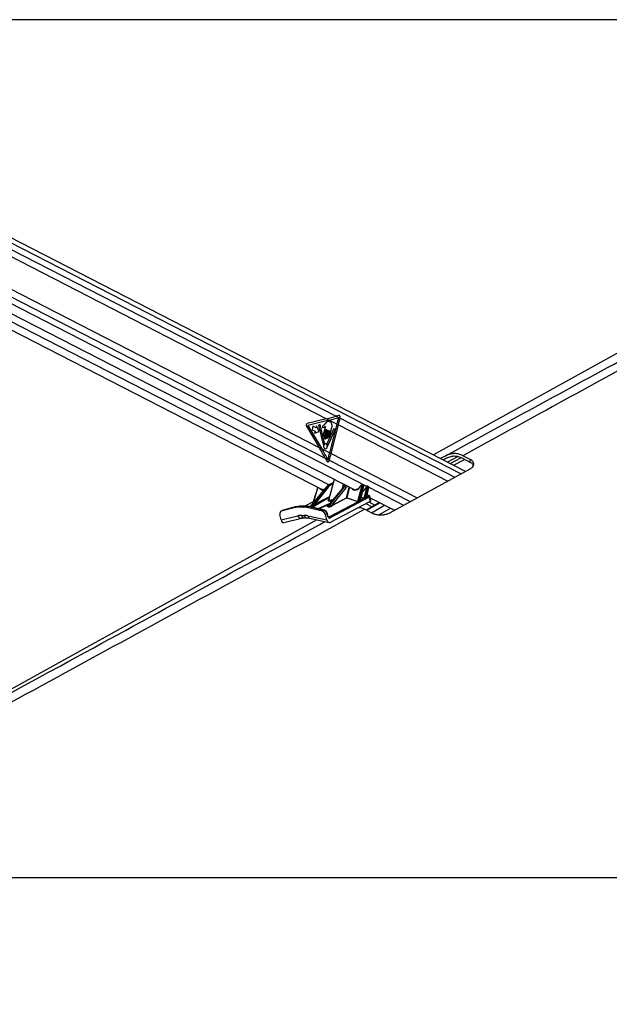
# Model space of a CAD drawing. Header units: millimetres. Extents: x 1591 to 17407, y 888 to 16227.
# Tile 14 of 78: x 4297 to 5238, y 5698 to 7271. Entities that reach past the tile are written whole.
import ezdxf

# ---------------------------------------------------------------- set-up
doc = ezdxf.new("R2010")
doc.units = ezdxf.units.MM
doc.layers.add('COMPONENT_GEOMETRY', color=7, linetype='Continuous')
doc.styles.add('SLDTEXTSTYLE1', font='TXT', dxfattribs={"width": 0.75})
doc.dimstyles.new('SLDDIMSTYLE0', dxfattribs={"dimtxt": 100, "dimasz": 6.604, "dimexe": 0, "dimexo": 0.0625, "dimgap": 25, "dimtad": 0, "dimtih": 1, "dimtoh": 1, "dimdec": 0, "dimlfac": 0.5, "dimrnd": 1e-09, "dimzin": 12, "dimdsep": 46, "dimtxsty": 'SLDTEXTSTYLE1', "dimsah": 1, "dimcen": 0.09, "dimadec": 0, "dimazin": 3, "dimtfac": 1, "dimtdec": 0, "dimtofl": 0, "dimtmove": 0, "dimatfit": 3, "dimfxl": 1, "dimfrac": 2, "dimtolj": 1, "dimtzin": 12, "dimarcsym": 0})

# ---------------------------------------------------------------- blocks, each defined once
blk = doc.blocks.new('_D_4')
at = {"layer": 'COMPONENT_GEOMETRY', "color": 7, "ltscale": 2}
for p, q in [((8881.7, 5900.6), (9410.2, 5900.6)), ((9403.9, 5900.6), (9403.9, 3554.5)), ((9403.9, 1049.7), (9403.9, 3395.8)), ((4503, 1049.7), (9410.2, 1049.7))]:
    blk.add_line(p, q, dxfattribs=at)
for points in [[(9403.9, 5900.6), (9402.8, 5894), (9404.9, 5894)], [(9403.9, 1049.7), (9404.9, 1056.4), (9402.8, 1056.4)]]:
    blk.add_solid(points, dxfattribs=at)
at = {"layer": 'COMPONENT_GEOMETRY', "color": 7, "ltscale": 2, "insert": (9256.1, 3524.7), "char_height": 100, "attachment_point": 1, "style": 'SLDTEXTSTYLE1'}
blk.add_mtext('2425', dxfattribs=at)

msp = doc.modelspace()

# ---------------------------------------------------------------- linework, layer by layer
at = {"color": 7, "linetype": 'Continuous', "lineweight": 25, "ltscale": 2}
for p, q in [((5008.7, 6549.5), (3830.4, 7155)), ((3789.4, 7055.6), (4831.8, 6519.9)), ((5780.6, 7032.9), (4957.5, 6575.7)), ((4055.4, 7009.5), (4786.8, 6633.6)), ((3895.1, 6975.2), (4779.9, 6520.4)), ((4048.7, 6961), (4774.9, 6587.8)), ((4806.5, 6638.7), (4802, 6637.5)), ((4786.8, 6633.6), (4755.8, 6625.7)), ((4791.1, 6631.4), (4757.1, 6622.7)), ((4757.1, 6622.7), (4779.2, 6585.6)), ((4770.7, 6622.2), (4769.9, 6619.1)), ((4774.8, 6613.4), (4770.7, 6622.2)), ((4776.5, 6624.4), (4774, 6623.2)), ((4774, 6623.2), (4781.5, 6592.5)), ((4783.5, 6594.5), (4776.5, 6624.4)), ((4785.1, 6626.3), (4782.3, 6623.3)), ((4786.8, 6633.6), (4791.1, 6631.4)), ((4791.1, 6631.4), (4803.7, 6624.9)), ((4791.9, 6579), (4803.7, 6624.9)), ((4794.1, 6577.9), (4805.9, 6623.8)), ((4802, 6637.5), (4808.3, 6634.3)), ((4803.7, 6624.9), (4805.9, 6623.8)), ((4808.3, 6634.3), (4808.5, 6635.5)), ((4754.7, 6621.7), (4774.9, 6587.8)), ((4765, 6621.6), (4763.6, 6616)), ((4763.6, 6616), (4768.4, 6613.5)), ((4769.9, 6619.1), (4765, 6621.6)), ((4768.4, 6613.5), (4767.6, 6610.4)), ((4767.6, 6610.4), (4774.8, 6613.4)), ((4784.9, 6621.2), (4781.5, 6608)), ((4786.5, 6616.1), (4783.3, 6603.9)), ((4783.8, 6606.8), (4786.2, 6616.2)), ((4785.6, 6602.7), (4788.8, 6614.9)), ((4789, 6614.8), (4786.4, 6604.3)), ((4798.2, 6618), (4787.1, 6593.7)), ((4788.4, 6603.3), (4791.2, 6614.6)), ((4788.8, 6590.2), (4800.5, 6615.9)), ((4791.5, 6614.4), (4789.4, 6606.2)), ((4791.4, 6605.2), (4795.2, 6619.8)), ((4800.5, 6615.9), (4798.2, 6618)), ((4774.9, 6587.8), (4779.2, 6585.6)), ((4779.2, 6585.6), (4791.9, 6579)), ((4791.9, 6579), (4794.1, 6577.9)), ((4784.7, 6570.7), (4787.7, 6565.4)), ((4784.7, 6570.7), (4791.1, 6567.4)), ((4790.7, 6566.2), (4791.1, 6567.4)), ((4977.1, 6574.5), (4968.5, 6570.1)), ((4978, 6570.4), (4972.9, 6567.8)), ((4995.9, 6572.9), (4980, 6564.2)), ((5016, 6563.9), (5003.3, 6570.4)), ((5016, 6568.5), (5004.2, 6574.5)), ((5016, 6563.9), (5016, 6568.5)), ((4887.7, 6483.3), (5016, 6553.5)), ((4799, 6536.7), (4790.3, 6505)), ((4797.6, 6531.5), (4791.4, 6528.5)), ((4791.9, 6528.6), (4792.6, 6528.6)), ((4812.3, 6522.4), (4813.9, 6529.1)), ((4816.1, 6526.4), (4814.9, 6528.6)), ((4843.8, 6528.2), (4843.2, 6528.2)), ((4845.4, 6527.6), (4844.4, 6528.1)), ((4786.6, 6524.6), (4760.1, 6492.9)), ((4763.2, 6493.7), (4788.1, 6524.8)), ((4772.6, 6524.2), (4765.3, 6500.9)), ((4789.2, 6524.1), (4766.8, 6496)), ((4788.1, 6524.8), (4787.2, 6524.8)), ((4814.5, 6524.8), (4788.5, 6493.7)), ((4814.2, 6524.7), (4788.8, 6494.2)), ((4789.7, 6492.7), (4815.4, 6524.8)), ((4817.7, 6523.4), (4794.8, 6494.7)), ((4815.4, 6524.8), (4814.5, 6524.8)), ((4836.7, 6501.2), (4843.4, 6527.2)), ((4844.7, 6526.8), (4838, 6500.9)), ((4841, 6502.7), (4845.8, 6526.3)), ((4841.6, 6503.9), (4846.1, 6526)), ((4843.1, 6527.6), (4842.5, 6527.6)), ((4845.8, 6526.3), (4844.7, 6526.8)), ((4846.7, 6506.8), (4851.4, 6524.9)), ((4852.7, 6524.6), (4848.2, 6506.9)), ((4850.5, 6508.3), (4853.7, 6524.1)), ((4851.1, 6525.4), (4850.8, 6525.4)), ((4851, 6509.2), (4854, 6523.8)), ((4851.8, 6526), (4851.5, 6526)), ((4853.3, 6525.4), (4852.3, 6525.9)), ((4853.7, 6524.1), (4852.7, 6524.6)), ((4765.4, 6500.9), (4752.2, 6493.9)), ((4766.8, 6496), (4774.6, 6500.2)), ((4775.1, 6499.7), (4767.3, 6495.5)), ((4790.9, 6476.7), (4836.4, 6501)), ((4854.9, 6508.3), (4792.6, 6475)), ((4793, 6468.1), (4856.7, 6502)), ((4794.8, 6494.7), (4818.5, 6507.4)), ((4819, 6507), (4795.2, 6494.3)), ((4836.4, 6501), (4819, 6507)), ((4819.2, 6507.3), (4836.6, 6501.3)), ((4841.9, 6503.9), (4846.6, 6506.5)), ((4871.3, 6499.6), (4850.3, 6487.7)), ((4853.8, 6511.2), (4851.5, 6511.7)), ((4851.5, 6509.1), (4853.3, 6510)), ((4854, 6500.6), (4864, 6495.5)), ((4856.7, 6502), (4854.9, 6508.3)), ((4857.6, 6503.3), (4855.9, 6509.3)), ((4856.6, 6507.1), (4895.1, 6487.3)), ((4714.1, 6471.8), (4712.3, 6480.6)), ((4716.6, 6487), (4713.9, 6485.7)), ((4736.1, 6491.8), (4714.4, 6485.9)), ((4717.1, 6487.2), (4714.4, 6485.9)), ((4717.3, 6487.3), (4716.7, 6487)), ((4738.8, 6493.1), (4717.1, 6487.2)), ((4717.1, 6487.2), (4717.3, 6487.3)), ((4739, 6493.2), (4717.3, 6487.3)), ((4736.1, 6491.8), (4738.8, 6493.1)), ((4738.8, 6493.1), (4739, 6493.2)), ((4743.9, 6493.8), (4741.2, 6492.4)), ((4750, 6492.4), (4741.2, 6492.4)), ((4752.7, 6493.8), (4743.9, 6493.8)), ((4753.2, 6493.9), (4744.4, 6493.9)), ((4750, 6492.4), (4752.7, 6493.8)), ((4758.2, 6493.1), (4755.5, 6491.8)), ((4780.1, 6485.9), (4755.5, 6491.8)), ((4782.7, 6487.2), (4758.2, 6493.1)), ((4783.4, 6487.3), (4758.8, 6493.2)), ((4780.1, 6485.9), (4782.7, 6487.2)), ((4787.5, 6481.9), (4784.8, 6480.6)), ((4787.3, 6471.8), (4784.8, 6480.6)), ((4788.7, 6477.5), (4787.5, 6481.9)), ((4789.3, 6477.9), (4788, 6482.4)), ((4789.5, 6492.7), (4788.3, 6493.6)), ((4788.5, 6493.7), (4789.7, 6492.7)), ((4847.9, 6489), (4859.4, 6482.9)), ((4771, 6472.2), (3987.6, 6037)), ((4714.1, 6471.8), (4741.1, 6478.6)), ((4718.7, 6467.8), (4746.6, 6474.7)), ((4746.7, 6479.2), (4751, 6479.2)), ((4750.7, 6475.2), (4755.1, 6475.2)), ((4757, 6478.6), (4787.3, 6471.8)), ((4759.7, 6474.7), (4790.9, 6467.8)), ((3770.6, 5900.6), (6310.5, 5900.6))]:
    msp.add_line(p, q, dxfattribs=at)
at = {"color": 8, "linetype": 'Continuous', "lineweight": 25, "ltscale": 2}
for p, q in [((3830.8, 7147.2), (5001.5, 6545.6)), ((3830.8, 7136.6), (4802, 6637.5)), ((3817.3, 7067.9), (4784.7, 6570.7)), ((3809.1, 7061), (4850.7, 6525.7)), ((3898.9, 6986.4), (4790.7, 6528.1)), ((4805.9, 6623.8), (4980.5, 6534.1)), ((4808.3, 6634.3), (4991.6, 6540.1)), ((4794.1, 6577.9), (4931.5, 6507.3)), ((4791.1, 6567.4), (4920.2, 6501.1)), ((4977.7, 6570.3), (4973.1, 6567.8)), ((4984.2, 6562), (5001.1, 6571.3)), ((4989.5, 6559.3), (5006.7, 6568.7)), ((4797.5, 6531.4), (4791.9, 6528.6)), ((4792.6, 6528.6), (4797.4, 6530.9)), ((4797, 6529.4), (4793.6, 6527.7)), ((4815.5, 6525.9), (4813.8, 6528.9)), ((4787.2, 6524.8), (4760.5, 6492.8)), ((4772.8, 6524.1), (4765.7, 6501.2)), ((4818.5, 6507.4), (4823, 6524.4)), ((4823.6, 6524.1), (4819.2, 6507.3)), ((4854, 6524), (4909.7, 6495.4)), ((4765.6, 6501), (4752.2, 6493.9)), ((4762.4, 6492.3), (4775.1, 6499.7)), ((4791, 6507.9), (4763.8, 6492)), ((4767.3, 6501.5), (4765.6, 6501)), ((4765.7, 6501.3), (4767.6, 6501.8)), ((4772.3, 6489.9), (4792.4, 6498.6)), ((4790.6, 6496.4), (4774.4, 6489.4)), ((4841.6, 6504.1), (4841.8, 6504)), ((4846.4, 6506.5), (4842.4, 6507.9)), ((4842.5, 6508.2), (4846.7, 6506.8)), ((4849.2, 6498), (4859.3, 6492.8)), ((4850.8, 6487.4), (4871.8, 6499.3)), ((4851, 6509.3), (4851.2, 6509.2)), ((4853.1, 6511.1), (4851.5, 6511.4)), ((4760.5, 6492.8), (4763.2, 6493.7)), ((4763.1, 6493.6), (4760.6, 6492.7)), ((4858.3, 6483.5), (4879.3, 6495.4)), ((4870, 6480.2), (4888.6, 6490.7)), ((4776.2, 6464.8), (4784.2, 6469.2)), ((4789.7, 6477), (4790.9, 6476.7))]:
    msp.add_line(p, q, dxfattribs=at)
at = {"color": 7, "linetype": 'Continuous', "lineweight": 25, "ltscale": 2, "flags": 128}
for points in [[(4781.5, 6608), (4781.4, 6607.3), (4781.5, 6606.7), (4781.8, 6606.1), (4782.2, 6605.8), (4782.7, 6605.7), (4783.2, 6605.8), (4783.5, 6606.2), (4783.8, 6606.8)], [(4786.2, 6616.2), (4786.2, 6616.3), (4786.3, 6616.4), (4786.3, 6616.4), (4786.4, 6616.4), (4786.4, 6616.3), (4786.5, 6616.3), (4786.5, 6616.2), (4786.5, 6616.1)], [(4788.8, 6614.9), (4788.8, 6615), (4788.8, 6615), (4788.9, 6615.1), (4789, 6615.1), (4789, 6615), (4789, 6614.9), (4789.1, 6614.9), (4789, 6614.8)], [(4791.2, 6614.6), (4791.3, 6614.6), (4791.3, 6614.7), (4791.4, 6614.7), (4791.4, 6614.7), (4791.5, 6614.6), (4791.5, 6614.6), (4791.5, 6614.5), (4791.5, 6614.4)], [(4781.5, 6592.5), (4781.5, 6592.4), (4781.6, 6592.3), (4781.7, 6592.2), (4781.7, 6592.2), (4781.8, 6592.2), (4781.9, 6592.2), (4782, 6592.3), (4782, 6592.3)], [(4783.9, 6585.7), (4785, 6585.4), (4786.1, 6585.8), (4787, 6586.7), (4787.6, 6588.1), (4787.7, 6589.7), (4787.5, 6591.2), (4786.8, 6592.5), (4785.8, 6593.3), (4784.7, 6593.6), (4783.6, 6593.2), (4782.7, 6592.3), (4782.1, 6590.9), (4782, 6589.3), (4782.2, 6587.8), (4782.9, 6586.5), (4783.9, 6585.7)], [(4783.3, 6603.9), (4783.3, 6603.2), (4783.4, 6602.5), (4783.7, 6602), (4784.1, 6601.7), (4784.5, 6601.6), (4785, 6601.7), (4785.4, 6602.1), (4785.6, 6602.7)], [(4786.4, 6604.3), (4786.3, 6603.8), (4786.4, 6603.2), (4786.6, 6602.7), (4787, 6602.4), (4787.4, 6602.3), (4787.8, 6602.5), (4788.1, 6602.8), (4788.4, 6603.3)], [(4789.4, 6606.2), (4789.4, 6605.6), (4789.4, 6605), (4789.7, 6604.6), (4790, 6604.3), (4790.5, 6604.2), (4790.9, 6604.3), (4791.2, 6604.7), (4791.4, 6605.2)], [(4788.3, 6590.4), (4788.3, 6590.2), (4788.4, 6590.1), (4788.4, 6590.1), (4788.5, 6590), (4788.6, 6590), (4788.7, 6590.1), (4788.7, 6590.1), (4788.8, 6590.2)], [(4743.9, 6493.8), (4744.2, 6493.8), (4744.4, 6493.9)]]:
    msp.add_lwpolyline(points, dxfattribs=at)
at = {"color": 8, "linetype": 'Continuous', "lineweight": 25, "ltscale": 2, "flags": 128}
for points in [[(4791.4, 6528.5), (4791.6, 6528.5), (4791.9, 6528.6)], [(4846.1, 6526), (4846.1, 6526), (4846.1, 6526.1), (4846, 6526.2), (4845.9, 6526.2), (4845.8, 6526.3)], [(4850.1, 6525), (4850.1, 6525), (4850.2, 6525), (4850.3, 6525), (4850.4, 6525)], [(4854, 6523.8), (4854, 6523.8), (4854, 6523.9), (4853.9, 6524), (4853.8, 6524), (4853.7, 6524.1)], [(4851.2, 6509.2), (4851.1, 6509.2), (4851.1, 6509.2)], [(4752.7, 6493.8), (4753, 6493.8), (4753.2, 6493.9)], [(4787.5, 6481.9), (4787.7, 6482), (4787.9, 6482.1), (4788, 6482.3), (4788, 6482.3), (4788, 6482.4)], [(4788.7, 6477.5), (4789, 6477.6), (4789.1, 6477.7), (4789.2, 6477.8), (4789.3, 6477.9), (4789.3, 6477.9)]]:
    msp.add_lwpolyline(points, dxfattribs=at)
at = {"color": 7, "linetype": 'Continuous', "lineweight": 25, "ltscale": 4}
for centre, radius, start, end in [((4757, 6623.3), 2.75, 117.6621, 213.6068), ((4594.8, 6678.6), 215.7, 345.5799, 348.4074), ((4597, 6677.5), 215.6, 345.5796, 348.4407), ((4785.7, 6590.6), 4.13, 124.9878, 154.625), ((4783.1, 6594.3), 0.476, 310.1907, 15.9255), ((4787.6, 6593.5), 0.528, 155.6689, 215.1154), ((4782.6, 6589.8), 5.7, 6.0806, 36.7177), ((4575, 6634.8), 223.9, 342.8082, 345.5813), ((4577.2, 6633.7), 224, 342.7917, 345.5812), ((4792.4, 6527.5), 1.14, 11.2951, 80.4162), ((4787.9, 6523.3), 1.54, 32.2086, 84.5115), ((4814.5, 6524.5), 0.361, 83.8408, 137.5573), ((4815.1, 6521.7), 3.09, 32.2436, 84.4679), ((4841.7, 6526.6), 0.794, 59.2404, 77.1281), ((4843.4, 6524.3), 2.91, 61.9888, 90.0477), ((4851.4, 6522), 2.91, 61.9888, 90.0477), ((4765.3, 6501.2), 0.332, 306.3915, 0.6801), ((4765.4, 6501.3), 0.348, 305.9545, 358.6913), ((4775.1, 6500.3), 0.536, 190.4007, 270.5231), ((4819.2, 6507.6), 0.626, 194.3128, 251.6182), ((4819.2, 6508.7), 1.47, 242.5233, 269.9289), ((4818.7, 6507.5), 0.539, 295.0314, 336.5199), ((4836.1, 6501.5), 0.539, 295.0314, 336.5199), ((4836.2, 6501.5), 0.551, 293.9393, 335.0959), ((4838.7, 6501.2), 0.734, 197.5757, 221.5608), ((4841.7, 6502.9), 0.731, 197.3622, 224.1104), ((4841.8, 6504.3), 0.342, 247.5634, 291.9591), ((4846.2, 6507), 0.539, 295.0314, 336.5199), ((4846.3, 6506.9), 0.52, 306.3792, 343.8227), ((4848.8, 6507.1), 0.719, 196.9054, 229.671), ((4851.2, 6508.5), 0.714, 196.7542, 231.3968), ((4851.4, 6509.5), 0.428, 228.3315, 285.6548), ((4852.5, 6507.6), 2.5, 14.3128, 71.6182), ((4741.2, 6472.9), 19.5, 89.8097, 105.0127), ((4743.8, 6474.2), 19.5, 89.8097, 105.0127), ((4749.9, 6469), 23.5, 76.3024, 89.7606), ((4752.6, 6470.3), 23.5, 76.3024, 89.7606), ((4763, 6493.7), 0.152, 312.1731, 348.5739), ((4767.3, 6496.1), 0.536, 190.4007, 270.5231), ((4788.2, 6494.1), 0.523, 285.5243, 306.3277), ((4789.4, 6493.2), 0.523, 285.5243, 306.3277), ((4795.4, 6494.9), 0.626, 194.3128, 251.6182), ((4790.1, 6474.3), 2.5, 14.3128, 71.6182)]:
    msp.add_arc(centre, radius, start, end, dxfattribs=at)
at = {"color": 8, "linetype": 'Continuous', "lineweight": 25, "ltscale": 4}
for centre, radius, start, end in [((4843.2, 6527.5), 0.727, 95.0794, 172.2492), ((4843.9, 6527.5), 0.727, 95.0486, 172.2524), ((4787.2, 6524.1), 0.723, 83.8945, 137.5835), ((4851.6, 6525.2), 0.764, 97.2681, 170.0605), ((4851.9, 6525.2), 0.762, 96.6471, 170.1135), ((4841.7, 6504.2), 0.298, 252.2225, 295.2583), ((4853.6, 6510.2), 0.977, 78.4859, 119.8161), ((4758.6, 6492.2), 0.958, 77.4915, 118.0991), ((4783.2, 6486.4), 0.958, 77.531, 118.0979), ((4746, 6479.7), 5.01, 193.0275, 276.3752), ((4751.4, 6479.9), 4.7, 187.6964, 262.0621), ((4755.7, 6479.9), 4.7, 187.7291, 261.6962), ((4761, 6478.5), 4.06, 179.2711, 250.4475)]:
    msp.add_arc(centre, radius, start, end, dxfattribs=at)
at = {"color": 7, "linetype": 'Continuous', "lineweight": 25, "ltscale": 4}
for centre, major_axis, ratio, start_param, end_param in [((4806.9, 6636.3), (-0.21, 2.43), 0.687394, 4.303128, 6.400626), ((4673.7, 6633.6), (248.7, 50.7), 0.09907, 5.164403, 5.234216), ((4678, 6631.4), (248.7, 50.7), 0.09907, 5.164403, 5.233409), ((4661.7, 6587.8), (-166.6, 238.7), 0.326868, 4.418196, 4.488009), ((4666, 6585.6), (-166.6, 238.7), 0.326868, 4.418611, 4.488009), ((4789.1, 6567), (0.24, 2.43), 0.720739, 2.338366, 4.433768), ((4795.9, 6509.7), (1.1, 20), 0.695741, 0.372864, 0.750108), ((4797.9, 6509.7), (-1.2, 20), 0.715886, 0.293816, 0.67106), ((4784.8, 6530.3), (5.49, 9.54), 0.654555, 3.172461, 3.216798), ((4798.6, 6509.7), (-1.2, 19), 0.716279, 0.291522, 0.668766), ((4823.2, 6509.7), (1.1, 20), 0.696019, 0.541808, 0.751747), ((4835.6, 6530.3), (5.49, 9.54), 0.654555, 3.172461, 3.603525), ((4835, 6530.6), (5.9, 10.4), 0.655453, 4.693859, 4.763332), ((4842.4, 6527.1), (0.248, 0.435), 0.655453, 0.357506, 1.62174), ((4843, 6527.1), (0.248, 0.435), 0.655453, 5.104802, 6.640692), ((4850.7, 6524.9), (0.248, 0.435), 0.655453, 0.357506, 1.767612), ((4851, 6524.9), (0.248, 0.435), 0.655453, 5.104802, 6.640692), ((4764.8, 6498.3), (1.3, 2.62), 0.442754, 0.391354, 0.417384), ((4765.1, 6498.1), (1.23, 3.09), 0.503657, 0.372149, 0.398178), ((4835.1, 6498.3), (1.3, 2.62), 0.442754, 0.016259, 0.042289), ((4835.4, 6498.1), (1.23, 3.09), 0.503657, 6.280238, 6.306268), ((4896.2, 6531.1), (71, 38.8), 0.02935, 2.445227, 2.515061), ((4896.6, 6531.1), (71.3, 38.8), 0.0234, 2.446611, 2.516445), ((4840.6, 6503.3), (1.58, 0.4), 0.407492, 0.486895, 0.572092), ((4847.7, 6507.2), (1.63, 0.47), 0.403006, 3.663284, 3.857285), ((4847.7, 6507.7), (1.09, 0.83), 0.486035, 3.346364, 3.540364), ((4896.2, 6531.1), (71, 38.8), 0.02935, 2.254184, 2.298333), ((4896.6, 6531.1), (71.3, 38.8), 0.0234, 2.255568, 2.299717), ((4850, 6508.5), (1.58, 0.4), 0.407492, 0.262557, 0.572092), ((4851.8, 6510.4), (2, 0.25), 0.370564, 5.517526, 7.089478), ((4853.7, 6502.7), (4.01, 0.49), 0.370564, 5.517526, 6.339796), ((4716.6, 6480.3), (-2.66, 5.38), 0.6676, 6.153038, 7.48961), ((4719.3, 6481.6), (-2.66, 5.38), 0.667892, 6.152992, 6.283278), ((4765.9, 6495.1), (3.17, 1.58), 0.064645, 3.587944, 5.116852), ((4765.8, 6495.6), (2.8, 1.94), 0.069865, 3.49637, 5.025278), ((4780.6, 6480.3), (-2.66, 5.38), 0.667599, 4.440022, 5.776594), ((4783.3, 6481.6), (-2.65, 5.38), 0.667341, 4.440195, 5.776767), ((4794.3, 6495.3), (4.84, 2.49), 0.231047, 3.249495, 4.777099), ((4794.2, 6495.7), (4.54, 2.95), 0.205623, 3.170079, 4.697683), ((4718.1, 6473.8), (0.23, 6.12), 0.682424, 1.925279, 3.337619), ((4757.4, 6435.8), (-20.7, 41.1), 0.672985, 5.956867, 6.133182), ((4761.8, 6435.8), (-20.7, 41.1), 0.672985, 5.780552, 5.956867), ((4791.3, 6473.8), (-0.5, 6.12), 0.703206, 1.842245, 3.437791), ((4791.4, 6478.8), (-0.33, 4.08), 0.703206, 1.842245, 3.437791)]:
    msp.add_ellipse(centre, major_axis=major_axis, ratio=ratio, start_param=start_param, end_param=end_param, dxfattribs=at)
at = {"color": 8, "linetype": 'Continuous', "lineweight": 25, "ltscale": 4}
for centre, major_axis, ratio, start_param, end_param in [((4843.7, 6526.8), (0.71, 1.32), 0.661696, 5.0861, 6.282531), ((4784.2, 6530.6), (5.9, 10.4), 0.655453, 2.765787, 3.678249), ((4825.2, 6509.7), (-1.1, 20), 0.71635, 0.472576, 0.672716), ((4826.6, 6509.8), (-1.1, 18), 0.717234, 0.426756, 0.668044), ((4835, 6530.6), (5.9, 10.4), 0.655453, 2.765787, 4.693859), ((4842.5, 6526.8), (5.9, 10.4), 0.655453, 4.055175, 4.909205), ((4844.7, 6526.2), (0.67, 1.34), 0.667317, 5.066508, 6.273282), ((4851.7, 6524.5), (0.71, 1.32), 0.661696, 5.0861, 6.282531), ((4852.6, 6524), (0.67, 1.34), 0.667317, 5.066508, 6.273282), ((4792.7, 6487.4), (96.6, 49.5), 0.181488, 1.492372, 1.665768), ((4793, 6487.4), (96.2, 49.4), 0.17763, 1.500026, 1.66634), ((4800.6, 6506.9), (11.8, 3.7), 0.221698, 2.548965, 4.248094), ((4852, 6508.5), (3.93, 0.81), 0.287793, 5.481553, 6.310694), ((4791.3, 6495.1), (2.96, 1.45), 0.223037, 2.215304, 3.251159), ((4791.2, 6495.6), (2.67, 1.9), 0.174771, 2.554567, 3.128236), ((4790, 6478.7), (-0.79, 2.04), 0.679585, 2.68771, 3.224841)]:
    msp.add_ellipse(centre, major_axis=major_axis, ratio=ratio, start_param=start_param, end_param=end_param, dxfattribs=at)
at = {"color": 7, "linetype": 'Continuous', "lineweight": 25, "ltscale": 2}
for points, knots in [([(4977.1, 6574.5), (5078.9, 6630.1), (5282.6, 6741.3), (5556.7, 6891), (5729.3, 6985.5), (5799.8, 7024.1)], [0, 0, 0, 0, 0.371854, 0.743708, 1, 1, 1, 1]), ([(5820, 7022.9), (5751, 6984.8), (5581.1, 6890.7), (5308.9, 6741.3), (5105.8, 6630.1), (5004.2, 6574.5)], [0, 0, 0, 0, 0.254407, 0.627203, 1, 1, 1, 1]), ([(4782.3, 6623.3), (4781.8, 6622.8), (4781.2, 6622.3), (4780.5, 6621.7), (4780.2, 6621.2), (4780.1, 6620.6), (4780.1, 6620.2), (4780.3, 6619.8), (4780.7, 6619.4), (4781.1, 6619.3), (4781.3, 6619.3)], [0, 0, 0, 0, 0.369532, 0.462234, 0.557841, 0.653711, 0.700172, 0.747002, 0.872845, 1, 1, 1, 1]), ([(4795.2, 6619.8), (4795.4, 6620.8), (4795.7, 6622.6), (4795.2, 6625.4), (4793.9, 6627.4), (4792.2, 6628.7), (4790.3, 6629.4), (4788.3, 6629.3), (4786.6, 6628), (4785.6, 6626.9), (4785.1, 6626.3)], [0, 0, 0, 0, 0.1310602, 0.2510236, 0.3769161, 0.5013552, 0.6271609, 0.7506501, 0.8753565, 1, 1, 1, 1]), ([(4781.3, 6619.3), (4781.7, 6619.4), (4782.6, 6619.4), (4783.3, 6620), (4783.6, 6620.2)], [0, 0, 0, 0, 0.5468478, 1, 1, 1, 1]), ([(4783.6, 6620.2), (4783.8, 6620.4), (4784.1, 6620.8), (4784.5, 6621.1), (4784.7, 6621.2)], [0, 0, 0, 0, 0.519147, 1, 1, 1, 1]), ([(4784.7, 6621.2), (4784.7, 6621.2), (4784.8, 6621.3), (4784.9, 6621.3), (4784.9, 6621.2), (4784.9, 6621.2)], [0, 0, 0, 0, 0.51399, 0.984901, 1, 1, 1, 1]), ([(5004.2, 6574.5), (5002.1, 6575.4), (4997.8, 6577.3), (4991, 6578.1), (4983.9, 6577.5), (4979.4, 6575.5), (4977.1, 6574.5)], [0, 0, 0, 0, 0.23888, 0.484636, 0.738143, 1, 1, 1, 1]), ([(5003.3, 6570.4), (5001.3, 6571.3), (4997.3, 6573), (4991, 6573.8), (4984.4, 6573.2), (4980.1, 6571.4), (4978, 6570.4)], [0, 0, 0, 0, 0.238859, 0.484594, 0.73812, 1, 1, 1, 1]), ([(5016, 6553.5), (5016.8, 6553.9), (5018.4, 6554.9), (5020.7, 6557.2), (5021.9, 6559.7), (5021.8, 6562.3), (5021, 6564.2), (5019.5, 6566.1), (5017.7, 6567.5), (5016.4, 6568.2), (5016, 6568.5)], [0, 0, 0, 0, 0.113742, 0.227548, 0.453651, 0.575527, 0.697383, 0.820633, 0.943802, 1, 1, 1, 1]), ([(5021.2, 6559), (5021.1, 6559.2), (5020.8, 6560.1), (5019.5, 6561.6), (5017.7, 6563), (5016.4, 6563.7), (5016, 6563.9)], [0, 0, 0, 0, 0.120532, 0.478737, 0.836709, 1, 1, 1, 1]), ([(4791.4, 6528.5), (4791, 6528.2), (4789.7, 6527.6), (4788.1, 6526.3), (4787, 6525.1), (4786.6, 6524.6)], [0, 0, 0, 0, 0.251473, 0.716598, 1, 1, 1, 1]), ([(4843.2, 6528.2), (4843, 6528.2), (4842.7, 6528.2), (4842.3, 6527.9), (4842, 6527.7), (4841.9, 6527.4), (4841.9, 6527.4)], [0, 0, 0, 0, 0.296111, 0.564154, 0.870063, 1, 1, 1, 1]), ([(4844.4, 6528.1), (4844.4, 6528.1), (4844.2, 6528.2), (4844, 6528.2), (4843.8, 6528.2), (4843.8, 6528.2)], [0, 0, 0, 0, 0.1170326, 0.876352, 1, 1, 1, 1]), ([(4783.2, 6520.4), (4782.7, 6520.3), (4781.6, 6520.1), (4780.4, 6520.2), (4779.9, 6520.5), (4779.8, 6520.6)], [0, 0, 0, 0, 0.402728, 0.883753, 1, 1, 1, 1]), ([(4841.9, 6527.4), (4841.6, 6527), (4841, 6525.8), (4839.7, 6524.1), (4837.9, 6522.3), (4836, 6521), (4834.3, 6520.3), (4833.5, 6520.3), (4833.2, 6520.3)], [0, 0, 0, 0, 0.103806, 0.304457, 0.50491, 0.704487, 0.903248, 1, 1, 1, 1]), ([(4850.1, 6525), (4849.9, 6524.6), (4849.4, 6523.4), (4848.2, 6521.5), (4846.6, 6519.5), (4845.2, 6518.3), (4844.5, 6517.9), (4844.4, 6517.8)], [0, 0, 0, 0, 0.140779, 0.413091, 0.685538, 0.957038, 1, 1, 1, 1]), ([(4846.1, 6526), (4846.1, 6526.2), (4846.1, 6526.5), (4846, 6527), (4845.7, 6527.4), (4845.5, 6527.5), (4845.4, 6527.5)], [0, 0, 0, 0, 0.2689564, 0.5496049, 0.812138, 1, 1, 1, 1]), ([(4851.5, 6526), (4851.3, 6526), (4851, 6525.9), (4850.6, 6525.7), (4850.3, 6525.3), (4850.2, 6525.1), (4850.1, 6525)], [0, 0, 0, 0, 0.296897, 0.541202, 0.823452, 1, 1, 1, 1]), ([(4852.4, 6525.8), (4852.3, 6525.9), (4852.2, 6526), (4852, 6526), (4851.8, 6526), (4851.8, 6526)], [0, 0, 0, 0, 0.117033, 0.876352, 1, 1, 1, 1]), ([(4854, 6523.8), (4854, 6524), (4854, 6524.3), (4853.9, 6524.8), (4853.7, 6525.2), (4853.4, 6525.3), (4853.3, 6525.3)], [0, 0, 0, 0, 0.268956, 0.549605, 0.812138, 1, 1, 1, 1]), ([(4790.2, 6505), (4790.2, 6504.9), (4790.2, 6504.8), (4790.2, 6504.8), (4790.2, 6504.8)], [0, 0, 0, 0, 0.66612, 1, 1, 1, 1]), ([(4838.2, 6500.7), (4838.1, 6500.6), (4838, 6500.6), (4837.7, 6500.5), (4837.4, 6500.6), (4837.1, 6500.7), (4836.8, 6500.8), (4836.6, 6500.9), (4836.5, 6500.9), (4836.4, 6501)], [0, 0, 0, 0, 0.167755, 0.309426, 0.442105, 0.597363, 0.769231, 0.800223, 1, 1, 1, 1]), ([(4836.7, 6501.2), (4836.7, 6501.2), (4836.9, 6501.1), (4837.2, 6500.9), (4837.4, 6500.8), (4837.6, 6500.8), (4837.7, 6500.8), (4837.8, 6500.8), (4837.9, 6500.8), (4838, 6500.9), (4838, 6500.9)], [0, 0, 0, 0, 0.215863, 0.428956, 0.580258, 0.686216, 0.701096, 0.813432, 0.831984, 1, 1, 1, 1]), ([(4841.9, 6503.9), (4841.9, 6503.9), (4842, 6503.9), (4842.1, 6503.7), (4842, 6503.4), (4841.7, 6502.8), (4841.3, 6502.5), (4841.2, 6502.4)], [0, 0, 0, 0, 0.044347, 0.161489, 0.322415, 0.749464, 1, 1, 1, 1]), ([(4841.6, 6504), (4841.6, 6504), (4841.6, 6504), (4841.6, 6504), (4841.6, 6504), (4841.6, 6503.9), (4841.6, 6503.9), (4841.6, 6503.9)], [0, 0, 0, 0, 0.041865, 0.23594, 0.573325, 0.924112, 1, 1, 1, 1]), ([(4848.4, 6506.6), (4848.3, 6506.5), (4848.1, 6506.4), (4847.8, 6506.3), (4847.4, 6506.3), (4847, 6506.4), (4846.7, 6506.4), (4846.6, 6506.5)], [0, 0, 0, 0, 0.189665, 0.387972, 0.597558, 0.804387, 1, 1, 1, 1]), ([(4846.8, 6506.7), (4846.9, 6506.7), (4847.1, 6506.7), (4847.3, 6506.6), (4847.5, 6506.6), (4847.6, 6506.6), (4847.8, 6506.7), (4848, 6506.7), (4848.1, 6506.8), (4848.2, 6506.9)], [0, 0, 0, 0, 0.204018, 0.368363, 0.408955, 0.56257, 0.608528, 0.802705, 1, 1, 1, 1]), ([(4851.5, 6509.1), (4851.5, 6509), (4851.5, 6509), (4851.5, 6508.7), (4851.2, 6508.3), (4850.9, 6508), (4850.7, 6507.9)], [0, 0, 0, 0, 0.062827, 0.26767, 0.696628, 1, 1, 1, 1]), ([(4851.1, 6509.2), (4851.1, 6509.2), (4851, 6509.2), (4851, 6509.3), (4851, 6509.3), (4851, 6509.2), (4851, 6509.2)], [0, 0, 0, 0, 0.032226, 0.482265, 0.917821, 1, 1, 1, 1]), ([(4851.1, 6509.2), (4851.1, 6509.2), (4851.1, 6509.1), (4851.1, 6509.2), (4851.1, 6509.2)], [0, 0, 0, 0, 0.545287, 1, 1, 1, 1]), ([(4855.9, 6509.4), (4855.8, 6509.6), (4855.6, 6510.1), (4855.1, 6510.6), (4854.5, 6511), (4854, 6511.1), (4853.8, 6511.2)], [0, 0, 0, 0, 0.255121, 0.503387, 0.766014, 1, 1, 1, 1]), ([(4847.9, 6489), (4713.7, 6415.6), (4445.3, 6268.9), (4086.2, 6072.8), (3861.3, 5950), (3770.6, 5900.6)], [0, 0, 0, 0, 0.373791, 0.747581, 1, 1, 1, 1]), ([(4758.8, 6493.2), (4758.1, 6493.3), (4756.2, 6493.7), (4754.4, 6493.8), (4753.2, 6493.9)], [0, 0, 0, 0, 0.359388, 1, 1, 1, 1]), ([(4788, 6482.4), (4787.9, 6482.7), (4787.6, 6483.7), (4786.7, 6485.1), (4785.3, 6486.5), (4784.2, 6487.1), (4783.5, 6487.3), (4783.4, 6487.3)], [0, 0, 0, 0, 0.149364, 0.41763, 0.692227, 0.940954, 1, 1, 1, 1]), ([(4837.8, 6492), (4838.8, 6491.9), (4842.2, 6491.7), (4845.5, 6490.1), (4847.9, 6489)], [0, 0, 0, 0, 0.2791889, 1, 1, 1, 1]), ([(4859.4, 6482.9), (4861, 6482.2), (4864.3, 6480.9), (4870.5, 6479.9), (4876.8, 6480), (4882.9, 6481.1), (4886, 6482.5), (4887.7, 6483.3)], [0, 0, 0, 0, 0.204659, 0.40996, 0.601796, 0.787106, 1, 1, 1, 1]), ([(3741.9, 5900.6), (3948.7, 6013.4), (4293.4, 6201.4), (4638.2, 6389.6), (4776.2, 6464.8)], [0, 0, 0, 0, 0.600014, 1, 1, 1, 1]), ([(4746.6, 6474.7), (4746.9, 6474.8), (4748.2, 6475.1), (4749.6, 6475.2), (4750.7, 6475.2)], [0, 0, 0, 0, 0.24975, 1, 1, 1, 1]), ([(4755.1, 6475.2), (4755.4, 6475.2), (4756.8, 6475.2), (4758.3, 6475), (4759.6, 6474.7), (4759.7, 6474.7)], [0, 0, 0, 0, 0.249614, 0.920604, 1, 1, 1, 1]), ([(4790.1, 6476.7), (4790.1, 6476.6), (4790.1, 6476.6), (4789.8, 6476.8), (4789.5, 6477.3), (4789.3, 6477.7), (4789.3, 6477.9)], [0, 0, 0, 0, 0.186628, 0.46605, 0.717085, 1, 1, 1, 1])]:
    msp.add_open_spline(points, degree=3, knots=knots, dxfattribs=at)
at = {"color": 8, "linetype": 'Continuous', "lineweight": 25, "ltscale": 2}
for points, knots in [([(4816.6, 6527.7), (4816.6, 6527.7), (4816.5, 6527.5), (4816.3, 6527.3), (4816, 6527.1), (4815.8, 6527.1), (4815.7, 6527.1)], [0, 0, 0, 0, 0.005991, 0.422448, 0.840844, 1, 1, 1, 1]), ([(4765.3, 6500.9), (4765.3, 6500.9), (4765.3, 6500.9), (4765.4, 6501.1), (4765.6, 6501.2), (4765.7, 6501.2), (4765.7, 6501.2)], [0, 0, 0, 0, 0.095428, 0.467675, 0.922615, 1, 1, 1, 1]), ([(4765.5, 6501), (4765.5, 6501), (4765.4, 6500.9), (4765.4, 6500.9), (4765.4, 6500.9)], [0, 0, 0, 0, 0.25396, 1, 1, 1, 1]), ([(4790.4, 6505), (4790.3, 6504.8), (4790.1, 6504.3), (4790.6, 6503.8), (4791.4, 6503.6), (4792.5, 6503.5), (4793.9, 6503.6), (4795.7, 6504), (4796.9, 6504.4), (4797.4, 6504.6)], [0, 0, 0, 0, 0.116088, 0.319747, 0.487318, 0.55037, 0.708036, 0.870503, 1, 1, 1, 1]), ([(4841, 6502.7), (4841.1, 6502.9), (4841.4, 6503.2), (4841.5, 6503.6), (4841.5, 6503.9)], [0, 0, 0, 0, 0.395424, 1, 1, 1, 1]), ([(4850.5, 6508.3), (4850.6, 6508.4), (4850.9, 6508.7), (4851, 6509), (4851, 6509.2)], [0, 0, 0, 0, 0.429644, 1, 1, 1, 1])]:
    msp.add_open_spline(points, degree=3, knots=knots, dxfattribs=at)
at = {"layer": 'COMPONENT_GEOMETRY', "color": 7, "ltscale": 2}
msp.add_line((6218.1, 7271), (3392.5, 7271), dxfattribs=at)

# ---------------------------------------------------------------- dimensions: what is measured, and where the dimension line sits
dim = msp.add_linear_dim(base=(9403.9, 1049.7), p1=(8879.2, 5900.6), p2=(4500.4, 1049.7), angle=90, dimstyle='SLDDIMSTYLE0', dxfattribs=at)
dim.commit()
dim.dimension.update_dxf_attribs({"geometry": '_D_4', "text_midpoint": (9403.9, 3475.2), "dimtype": 160})

doc.saveas('drawing.dxf')
